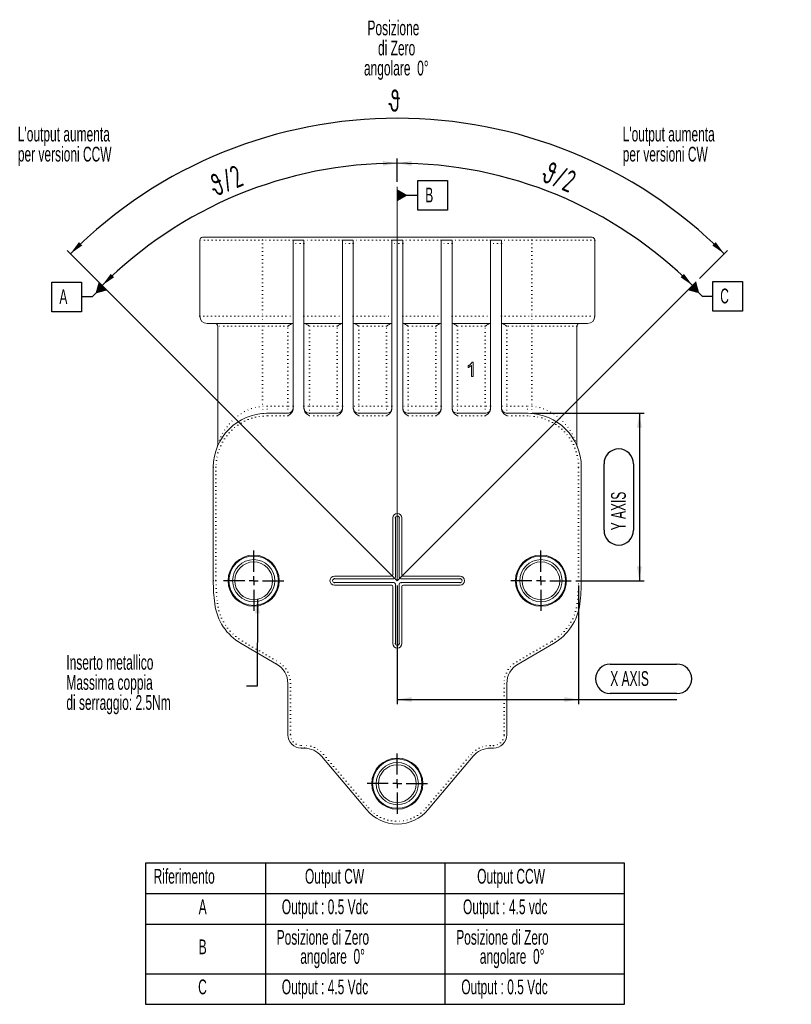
# Model space of a CAD drawing. Header units: millimetres. Extents: x 36 to 454, y 105 to 404.
# Tile 6 of 6: x 308 to 454, y 217 to 404. Entities that reach past the tile are written whole.
import ezdxf

# ---------------------------------------------------------------- set-up
doc = ezdxf.new("R2010")
doc.units = ezdxf.units.MM
doc.linetypes.add('DOT2', pattern=[0.635, 0, -0.635])
doc.layers.add('LINEE_SOTTILI', color=7, linetype='Continuous')
doc.styles.add('SLDTEXTSTYLE2', font='TXT', dxfattribs={"width": 0.605})
doc.styles.add('SLDTEXTSTYLE5', font='TXT', dxfattribs={"width": 0.605, "bigfont": 'bigfont'})
doc.dimstyles.new('SLDDIMSTYLE0', dxfattribs={"dimtxt": 2.8, "dimasz": 2.7, "dimexe": 0, "dimexo": 0.0625, "dimgap": 0.7, "dimtad": 1, "dimlfac": 0.588235, "dimrnd": 1e-09, "dimzin": 12, "dimdsep": 46, "dimtxsty": 'SLDTEXTSTYLE2', "dimsah": 1, "dimcen": 0.09, "dimadec": 0, "dimazin": 3, "dimtfac": 1, "dimtofl": 0, "dimtmove": 0, "dimatfit": 3, "dimfxl": 0, "dimfrac": 2, "dimtolj": 1, "dimtzin": 12, "dimarcsym": 0})
doc.dimstyles.new('SLDDIMSTYLE4', dxfattribs={"dimtxt": 0.18, "dimasz": 2.7, "dimexe": 0, "dimexo": 0.0625, "dimgap": 0, "dimtad": 0, "dimtih": 1, "dimtoh": 1, "dimdec": 0, "dimrnd": 1e-09, "dimzin": 0, "dimdsep": 46, "dimtxsty": 'Standard', "dimsah": 1, "dimcen": 0.09, "dimadec": 0, "dimazin": 0, "dimtfac": 2.7, "dimtdec": 0, "dimtofl": 0, "dimtmove": 0, "dimatfit": 3, "dimfxl": 0, "dimfrac": 2, "dimtolj": 1, "dimtzin": 0, "dimarcsym": 0})
doc.dimstyles.new('SLDDIMSTYLE9', dxfattribs={"dimtxt": 4.10931, "dimasz": 2.7, "dimexe": 0, "dimexo": 0.0625, "dimgap": 1.027327, "dimtad": 1, "dimdec": 4, "dimlfac": 0.588235, "dimzin": 12, "dimdsep": 46, "dimtxsty": 'SLDTEXTSTYLE2', "dimsah": 1, "dimcen": 0.09, "dimadec": 3, "dimazin": 3, "dimtfac": 1, "dimtdec": 3, "dimtofl": 0, "dimtmove": 0, "dimatfit": 3, "dimfxl": 0, "dimfrac": 2, "dimtolj": 1, "dimtzin": 12, "dimarcsym": 0})

# ---------------------------------------------------------------- blocks, each defined once
blk = doc.blocks.new('SW_TABLEANNOTATION_0')
at = {"layer": 'LINEE_SOTTILI', "color": 0}
for p, q in [((0, 0), (0, -26.73)), ((90.7, 0), (0, 0)), ((90.7, -26.73), (90.7, 0)), ((22.7, 0), (22.7, -26.73)), ((56.7, 0), (56.7, -26.73)), ((0, -5.78), (90.7, -5.78)), ((0, -11.56), (90.7, -11.56)), ((0, -20.96), (90.7, -20.96)), ((0, -26.73), (90.7, -26.73))]:
    blk.add_line(p, q, dxfattribs=at)
at = {"layer": 'LINEE_SOTTILI', "color": 0, "char_height": 2.8, "attachment_point": 1, "style": 'SLDTEXTSTYLE2'}
for s, insert in [('Riferimento', (1.52, -1.09)), ('Output CW', (30.19, -1.09)), ('Output CCW', (62.8, -1.09)), ('A', (10.06, -6.87)), ('Output : 0.5 Vdc', (25.8, -6.87)), ('Output : 4.5 vdc', (60.12, -6.87)), ('Posizione di Zero', (24.83, -12.65)), ('Posizione di Zero', (58.83, -12.65)), ('B', (10.06, -14.46)), ('angolare  0°', (29.3, -16.26)), ('angolare  0°', (63.3, -16.26)), ('C', (9.96, -22.04)), ('Output : 4.5 Vdc', (25.8, -22.04)), ('Output : 0.5 Vdc', (59.8, -22.04))]:
    blk.add_mtext(s, dxfattribs=dict(at, insert=insert))
blk = doc.blocks.new('_D_16')
at = {"layer": 'LINEE_SOTTILI', "color": 7}
for p, q in [((379.17, 372.86), (379.17, 377.31)), ((326.98, 349.54), (322.63, 353.89))]:
    blk.add_line(p, q, dxfattribs=at)
blk.add_arc((379.17, 297.35), 79.06, 90, 135, dxfattribs=at)
for points in [[(379.17, 376.41), (376.47, 376.82), (376.48, 375.92)], [(323.27, 353.26), (325.52, 354.81), (324.9, 355.46)]]:
    blk.add_solid(points, dxfattribs=at)
at = {"layer": 'LINEE_SOTTILI', "color": 7, "insert": (343.24, 373.95), "char_height": 4.233, "attachment_point": 1, "rotation": 22.5, "style": 'SLDTEXTSTYLE5'}
blk.add_mtext('\\M+183C6/2', dxfattribs=at)
blk = doc.blocks.new('_D_17')
at = {"layer": 'LINEE_SOTTILI', "color": 7}
blk.add_line((379.17, 372.86), (379.17, 377.31), dxfattribs=at)
blk.add_arc((379.17, 297.35), 79.06, 45, 90, dxfattribs=at)
for points in [[(379.17, 376.41), (381.86, 375.92), (381.88, 376.82)], [(435.08, 353.26), (433.45, 355.46), (432.82, 354.81)]]:
    blk.add_solid(points, dxfattribs=at)
at = {"layer": 'LINEE_SOTTILI', "color": 7, "insert": (407.93, 376.92), "char_height": 4.233, "attachment_point": 1, "rotation": 337.5, "style": 'SLDTEXTSTYLE5'}
blk.add_mtext('\\M+183C6/2', dxfattribs=at)
blk = doc.blocks.new('_D_18')
at = {"layer": 'LINEE_SOTTILI', "color": 7}
for p, q in [((326.98, 349.54), (316.62, 359.91)), ((436.42, 354.6), (441.73, 359.91))]:
    blk.add_line(p, q, dxfattribs=at)
blk.add_arc((379.17, 297.35), 87.56, 45, 135, dxfattribs=at)
for points in [[(317.26, 359.27), (319.51, 360.83), (318.88, 361.47)], [(441.09, 359.27), (439.46, 361.47), (438.84, 360.83)]]:
    blk.add_solid(points, dxfattribs=at)
at = {"layer": 'LINEE_SOTTILI', "color": 7, "insert": (377.64, 390.37), "char_height": 4.233, "attachment_point": 1, "style": 'SLDTEXTSTYLE5'}
blk.add_mtext('\\M+183C6', dxfattribs=at)
blk = doc.blocks.new('_D_19')
at = {"layer": 'LINEE_SOTTILI', "color": 7}
for p, q in [((379.17, 296.45), (379.17, 273.96)), ((413.51, 296.45), (413.51, 273.96)), ((419.51, 281.56), (432.13, 281.56)), ((432.13, 275.98), (419.51, 275.98)), ((379.17, 274.86), (413.51, 274.86)), ((413.51, 274.86), (432.13, 274.86))]:
    blk.add_line(p, q, dxfattribs=at)
for centre, start, end in [((419.51, 278.77), 90, 270), ((432.13, 278.77), 270, 90)]:
    blk.add_arc(centre, 2.79, start, end, dxfattribs=at)
for points in [[(379.17, 274.86), (381.87, 274.41), (381.87, 275.31)], [(413.51, 274.86), (410.81, 275.31), (410.81, 274.41)]]:
    blk.add_solid(points, dxfattribs=at)
at = {"layer": 'LINEE_SOTTILI', "color": 7, "insert": (419.51, 280.23), "char_height": 2.8, "attachment_point": 1, "style": 'SLDTEXTSTYLE2'}
blk.add_mtext('X AXIS', dxfattribs=at)
blk = doc.blocks.new('_D_20')
at = {"layer": 'LINEE_SOTTILI', "color": 7}
for p, q in [((404.72, 329.06), (425.92, 329.06)), ((425.02, 329.06), (425.02, 297.35)), ((418.32, 306.9), (418.32, 319.51)), ((423.9, 319.51), (423.9, 306.9)), ((412.97, 297.35), (425.92, 297.35))]:
    blk.add_line(p, q, dxfattribs=at)
for centre, start, end in [((421.11, 319.51), 0, 180), ((421.11, 306.9), 180, 0)]:
    blk.add_arc(centre, 2.79, start, end, dxfattribs=at)
for points in [[(425.02, 329.06), (424.57, 326.36), (425.47, 326.36)], [(425.02, 297.35), (425.47, 300.05), (424.57, 300.05)]]:
    blk.add_solid(points, dxfattribs=at)
at = {"layer": 'LINEE_SOTTILI', "color": 7, "insert": (419.65, 306.9), "char_height": 2.8, "attachment_point": 1, "rotation": 90, "style": 'SLDTEXTSTYLE2'}
blk.add_mtext('Y AXIS', dxfattribs=at)
blk = doc.blocks.new('SW_NOTE_9')
at = {"layer": 'LINEE_SOTTILI', "color": 0, "char_height": 2.8, "attachment_point": 1, "style": 'SLDTEXTSTYLE2'}
for s, insert in [('Inserto metallico', (-34.11, 5.93)), ('Massima coppia', (-34.11, 2.13)), ('di serraggio: 2.5Nm', (-34.11, -1.67))]:
    blk.add_mtext(s, dxfattribs=dict(at, insert=insert))
blk = doc.blocks.new('SW_NOTE_10')
at = {"layer": 'LINEE_SOTTILI', "color": 0, "char_height": 2.8, "attachment_point": 1, "style": 'SLDTEXTSTYLE2'}
for s, insert in [("L'output aumenta", (0, 3.6)), ('per versioni CW', (0, -0.2))]:
    blk.add_mtext(s, dxfattribs=dict(at, insert=insert))
blk = doc.blocks.new('SW_NOTE_11')
at = {"layer": 'LINEE_SOTTILI', "color": 0, "char_height": 2.8, "attachment_point": 2, "style": 'SLDTEXTSTYLE2'}
for s, insert in [('Posizione', (8.14, 3.6)), ('di Zero', (8.75, -0.2)), ('angolare  0°', (8.68, -4))]:
    blk.add_mtext(s, dxfattribs=dict(at, insert=insert))
blk = doc.blocks.new('SW_NOTE_12')
at = {"layer": 'LINEE_SOTTILI', "color": 0, "char_height": 2.8, "attachment_point": 1, "style": 'SLDTEXTSTYLE2'}
for s, insert in [("L'output aumenta", (0, 3.6)), ('per versioni CCW', (0, -0.2))]:
    blk.add_mtext(s, dxfattribs=dict(at, insert=insert))
blk = doc.blocks.new('SW_CENTERMARKSYMBOL_4')
at = {"layer": 'LINEE_SOTTILI', "color": 0}
for p, q in [((0, 1.7), (0, 5.695)), ((-1.7, 0), (-5.695, 0)), ((0, 0), (-0.85, 0)), ((0, 0), (0, 0.85)), ((0, 0), (0, -0.85)), ((0, 0), (0.85, 0)), ((1.7, 0), (5.695, 0)), ((0, -1.7), (0, -5.695))]:
    blk.add_line(p, q, dxfattribs=at)
blk = doc.blocks.new('SW_CENTERMARKSYMBOL_5')
at = {"layer": 'LINEE_SOTTILI', "color": 0}
for p, q in [((0, 1.7), (0, 5.695)), ((-1.7, 0), (-5.695, 0)), ((0, 0), (-0.85, 0)), ((0, 0), (0, 0.85)), ((0, 0), (0, -0.85)), ((0, 0), (0.85, 0)), ((1.7, 0), (5.695, 0)), ((0, -1.7), (0, -5.695))]:
    blk.add_line(p, q, dxfattribs=at)
blk = doc.blocks.new('SW_CENTERMARKSYMBOL_6')
at = {"layer": 'LINEE_SOTTILI', "color": 0}
for p, q in [((0, 1.7), (0, 5.695)), ((-1.7, 0), (-5.695, 0)), ((0, 0), (-0.85, 0)), ((0, 0), (0, 0.85)), ((0, 0), (0, -0.85)), ((0, 0), (0.85, 0)), ((1.7, 0), (5.695, 0)), ((0, -1.7), (0, -5.695))]:
    blk.add_line(p, q, dxfattribs=at)
blk = doc.blocks.new('SW_DATUMTAG_0')
at = {"layer": 'LINEE_SOTTILI', "color": 0}
for p, q in [((12.44, -0.02), (6.8, 5.62)), ((-1.41, -0.65), (-1.41, 4.95)), ((-1.41, 4.95), (4.19, 4.95)), ((4.19, 4.95), (4.19, -0.65)), ((8.23, 4.19), (6.19, 2.15)), ((6.19, 2.15), (4.19, 2.15)), ((4.19, -0.65), (-1.41, -0.65))]:
    blk.add_line(p, q, dxfattribs=at)
blk.add_solid([(9.02, 3.4), (7.44, 4.98), (6.84, 2.8)], dxfattribs=at)
at = {"layer": 'LINEE_SOTTILI', "color": 0, "insert": (0, 3.6), "char_height": 2.8, "attachment_point": 1, "style": 'SLDTEXTSTYLE2'}
blk.add_mtext('A', dxfattribs=at)
blk = doc.blocks.new('SW_DATUMTAG_1')
at = {"layer": 'LINEE_SOTTILI', "color": 0}
for p, q in [((-5.35, 4.09), (-3.41, 2.15)), ((-1.41, -0.65), (-1.41, 4.95)), ((-1.41, 4.95), (4.19, 4.95)), ((4.19, 4.95), (4.19, -0.65)), ((-3.41, 2.15), (-1.41, 2.15)), ((4.19, -0.65), (-1.41, -0.65))]:
    blk.add_line(p, q, dxfattribs=at)
blk.add_solid([(-6.14, 3.3), (-4.56, 4.88), (-3.96, 2.7)], dxfattribs=at)
at = {"layer": 'LINEE_SOTTILI', "color": 0, "insert": (0, 3.6), "char_height": 2.8, "attachment_point": 1, "style": 'SLDTEXTSTYLE2'}
blk.add_mtext('C', dxfattribs=at)
blk = doc.blocks.new('SW_DATUMTAG_2')
at = {"layer": 'LINEE_SOTTILI', "color": 0}
for p, q in [((-1.41, -0.65), (-1.41, 4.95)), ((-1.41, 4.95), (4.19, 4.95)), ((4.19, 4.95), (4.19, -0.65)), ((-5.3, 2.15), (-1.41, 2.15)), ((4.19, -0.65), (-1.41, -0.65))]:
    blk.add_line(p, q, dxfattribs=at)
blk.add_solid([(-5.3, 1.03), (-5.3, 3.27), (-3.34, 2.15)], dxfattribs=at)
at = {"layer": 'LINEE_SOTTILI', "color": 0, "insert": (0, 3.6), "char_height": 2.8, "attachment_point": 1, "style": 'SLDTEXTSTYLE2'}
blk.add_mtext('B', dxfattribs=at)

msp = doc.modelspace()

# ---------------------------------------------------------------- linework, layer by layer
at = {"color": 7, "linetype": 'Continuous', "lineweight": 15}
for p, q in [((341.7725, 361.86803), (341.7725, 347.41803)), ((342.2825, 362.37803), (353.6725, 362.37803)), ((353.6725, 362.37803), (404.6725, 362.37803)), ((361.4925, 361.86803), (359.4525, 361.86803)), ((359.4525, 361.23765), (359.4525, 361.86803)), ((361.4925, 361.86803), (361.4925, 361.23765)), ((370.8425, 361.86803), (368.8025, 361.86803)), ((368.8025, 361.23765), (368.8025, 361.86803)), ((370.8425, 361.86803), (370.8425, 361.23765)), ((380.1925, 361.86803), (378.1525, 361.86803)), ((378.1525, 361.23765), (378.1525, 361.86803)), ((380.1925, 361.86803), (380.1925, 361.23765)), ((389.5425, 361.86803), (387.5025, 361.86803)), ((387.5025, 361.23765), (387.5025, 361.86803)), ((389.5425, 361.86803), (389.5425, 361.23765)), ((398.8925, 361.86803), (396.8525, 361.86803)), ((396.8525, 361.23765), (396.8525, 361.86803)), ((398.8925, 361.86803), (398.8925, 361.23765)), ((404.6725, 362.37803), (416.0625, 362.37803)), ((416.5725, 347.41803), (416.5725, 361.86803)), ((359.4525, 361.23765), (359.4525, 329.99052)), ((361.4925, 329.99052), (361.4925, 361.23765)), ((368.8025, 361.23765), (368.8025, 329.99052)), ((370.8425, 329.99052), (370.8425, 361.23765)), ((378.1525, 361.23765), (378.1525, 329.99052)), ((380.1925, 329.99052), (380.1925, 361.23765)), ((387.5025, 361.23765), (387.5025, 329.99052)), ((389.5425, 329.99052), (389.5425, 361.23765)), ((396.8525, 361.23765), (396.8525, 329.99052)), ((398.8925, 329.99052), (398.8925, 361.23765)), ((353.6725, 346.05803), (343.1325, 346.05803)), ((345.1725, 345.54803), (345.1725, 323.20986)), ((359.4525, 346.05803), (353.6725, 346.05803)), ((368.8025, 346.05803), (361.4925, 346.05803)), ((378.1525, 346.05803), (370.8425, 346.05803)), ((387.5025, 346.05803), (380.1925, 346.05803)), ((396.8525, 346.05803), (389.5425, 346.05803)), ((404.6725, 346.05803), (398.8925, 346.05803)), ((415.2125, 346.05803), (404.6725, 346.05803)), ((413.1725, 323.20986), (413.1725, 345.54803)), ((392.58101, 337.72082), (392.58101, 338.04229)), ((393.2087, 336.00229), (393.2087, 338.12185)), ((393.33293, 338.72229), (393.55742, 338.72229)), ((393.55742, 338.72229), (393.55742, 336.00229)), ((393.55742, 336.00229), (393.2087, 336.00229)), ((354.5225, 329.05803), (358.4325, 329.05803)), ((362.5125, 329.05803), (367.7825, 329.05803)), ((371.8625, 329.05803), (377.1325, 329.05803)), ((381.2125, 329.05803), (386.4825, 329.05803)), ((390.5625, 329.05803), (395.8325, 329.05803)), ((399.9125, 329.05803), (403.8225, 329.05803)), ((345.07412, 322.70095), (345.08592, 322.72929)), ((345.17287, 323.20986), (345.17345, 323.21154)), ((413.26495, 322.71521), (413.23958, 322.77618)), ((344.3225, 297.35303), (344.3225, 318.85803)), ((414.0225, 318.85803), (414.0225, 297.35303)), ((378.3225, 309.25303), (378.3225, 298.49748)), ((378.81325, 309.25303), (378.81325, 298.00673)), ((379.53176, 298.00673), (379.53176, 309.25303)), ((380.0225, 298.49748), (380.0225, 309.25303)), ((378.02806, 298.20303), (367.2725, 298.20303)), ((378.5188, 297.71228), (367.2725, 297.71228)), ((367.2725, 296.99377), (378.5188, 296.99377)), ((367.2725, 296.50303), (378.02806, 296.50303)), ((378.81325, 296.69933), (378.81325, 285.45303)), ((379.53176, 285.45303), (379.53176, 296.69933)), ((391.0725, 297.71228), (379.82621, 297.71228)), ((379.82621, 296.99377), (391.0725, 296.99377)), ((391.0725, 298.20303), (380.31695, 298.20303)), ((380.31695, 296.50303), (391.0725, 296.50303)), ((378.3225, 296.20858), (378.3225, 285.45303)), ((380.0225, 285.45303), (380.0225, 296.20858)), ((356.3075, 281.5799), (349.61516, 285.44372)), ((408.72985, 285.44372), (402.0375, 281.5799)), ((358.4325, 268.19803), (358.4325, 277.89929)), ((399.9125, 277.89929), (399.9125, 268.19803)), ((361.56978, 265.64803), (360.9825, 265.64803)), ((397.3625, 265.64803), (396.77523, 265.64803)), ((373.31226, 254.0157), (364.82547, 264.12987)), ((393.51954, 264.12987), (385.03274, 254.0157))]:
    msp.add_line(p, q, dxfattribs=at)
at = {"color": 8, "linetype": 'DOT2', "lineweight": 0}
for p, q in [((353.6725, 361.86803), (341.7725, 361.86803)), ((353.6725, 361.86803), (353.6725, 362.37803)), ((359.4525, 361.86803), (353.6725, 361.86803)), ((353.6725, 361.86803), (353.6725, 347.41803)), ((368.8025, 361.86803), (361.4925, 361.86803)), ((378.1525, 361.86803), (370.8425, 361.86803)), ((387.5025, 361.86803), (380.1925, 361.86803)), ((396.8525, 361.86803), (389.5425, 361.86803)), ((404.6725, 361.86803), (398.8925, 361.86803)), ((404.6725, 361.86803), (404.6725, 362.37803)), ((416.5725, 361.86803), (404.6725, 361.86803)), ((404.6725, 361.86803), (404.6725, 347.41803)), ((361.4925, 361.23765), (359.4525, 361.23765)), ((370.8425, 361.23765), (368.8025, 361.23765)), ((380.1925, 361.23765), (378.1525, 361.23765)), ((389.5425, 361.23765), (387.5025, 361.23765)), ((398.8925, 361.23765), (396.8525, 361.23765)), ((341.7725, 347.41803), (353.6725, 347.41803)), ((353.6725, 346.05803), (353.6725, 347.41803)), ((353.6725, 347.41803), (359.4525, 347.41803)), ((361.4925, 347.41803), (368.8025, 347.41803)), ((370.8425, 347.41803), (378.1525, 347.41803)), ((380.1925, 347.41803), (387.5025, 347.41803)), ((389.5425, 347.41803), (396.8525, 347.41803)), ((398.8925, 347.41803), (404.6725, 347.41803)), ((404.6725, 346.05803), (404.6725, 347.41803)), ((404.6725, 347.41803), (416.5725, 347.41803)), ((353.6725, 345.54803), (345.1725, 345.54803)), ((353.6725, 345.54803), (353.6725, 346.05803)), ((358.4325, 345.54803), (353.6725, 345.54803)), ((353.6725, 345.54803), (353.6725, 330.38673)), ((358.4325, 330.41803), (358.4325, 345.54803)), ((362.5125, 345.54803), (362.5125, 330.41803)), ((367.7825, 345.54803), (362.5125, 345.54803)), ((367.7825, 330.41803), (367.7825, 345.54803)), ((371.8625, 345.54803), (371.8625, 330.41803)), ((377.1325, 345.54803), (371.8625, 345.54803)), ((377.1325, 330.41803), (377.1325, 345.54803)), ((381.2125, 345.54803), (381.2125, 330.41803)), ((386.4825, 345.54803), (381.2125, 345.54803)), ((386.4825, 330.41803), (386.4825, 345.54803)), ((390.5625, 345.54803), (390.5625, 330.41803)), ((395.8325, 345.54803), (390.5625, 345.54803)), ((395.8325, 330.41803), (395.8325, 345.54803)), ((399.9125, 345.54803), (399.9125, 330.41803)), ((404.6725, 345.54803), (399.9125, 345.54803)), ((404.6725, 346.05803), (404.6725, 345.54803)), ((413.1725, 345.54803), (404.6725, 345.54803)), ((404.6725, 345.54803), (404.6725, 330.38673)), ((353.7725, 329.03042), (353.6725, 330.38673)), ((354.5225, 329.05803), (354.5225, 330.41803)), ((354.5225, 330.41803), (358.4325, 330.41803)), ((358.4325, 329.05803), (358.4325, 330.41803)), ((359.4525, 330.41803), (358.4325, 330.41803)), ((361.4925, 330.41803), (362.5125, 330.41803)), ((362.5125, 330.41803), (362.5125, 329.05803)), ((362.5125, 330.41803), (367.7825, 330.41803)), ((367.7825, 329.05803), (367.7825, 330.41803)), ((368.8025, 330.41803), (367.7825, 330.41803)), ((371.8625, 330.41803), (370.8425, 330.41803)), ((371.8625, 330.41803), (371.8625, 329.05803)), ((371.8625, 330.41803), (377.1325, 330.41803)), ((377.1325, 329.05803), (377.1325, 330.41803)), ((378.1525, 330.41803), (377.1325, 330.41803)), ((381.2125, 330.41803), (380.1925, 330.41803)), ((381.2125, 330.41803), (381.2125, 329.05803)), ((381.2125, 330.41803), (386.4825, 330.41803)), ((386.4825, 329.05803), (386.4825, 330.41803)), ((387.5025, 330.41803), (386.4825, 330.41803)), ((390.5625, 330.41803), (389.5425, 330.41803)), ((390.5625, 330.41803), (390.5625, 329.05803)), ((390.5625, 330.41803), (395.8325, 330.41803)), ((395.8325, 329.05803), (395.8325, 330.41803)), ((396.8525, 330.41803), (395.8325, 330.41803)), ((399.9125, 330.41803), (398.8925, 330.41803)), ((399.9125, 330.41803), (399.9125, 329.05803)), ((399.9125, 330.41803), (403.8225, 330.41803)), ((403.8225, 329.05803), (403.8225, 330.41803)), ((404.5725, 329.03042), (404.6725, 330.38673)), ((354.5225, 328.54803), (354.5225, 329.05803)), ((358.4325, 328.54803), (354.5225, 328.54803)), ((358.4325, 328.54803), (358.4325, 329.05803)), ((362.5125, 329.05803), (362.5125, 328.54803)), ((367.7825, 328.54803), (362.5125, 328.54803)), ((367.7825, 328.54803), (367.7825, 329.05803)), ((371.8625, 329.05803), (371.8625, 328.54803)), ((377.1325, 328.54803), (371.8625, 328.54803)), ((377.1325, 328.54803), (377.1325, 329.05803)), ((381.2125, 329.05803), (381.2125, 328.54803)), ((386.4825, 328.54803), (381.2125, 328.54803)), ((386.4825, 328.54803), (386.4825, 329.05803)), ((390.5625, 329.05803), (390.5625, 328.54803)), ((395.8325, 328.54803), (390.5625, 328.54803)), ((395.8325, 328.54803), (395.8325, 329.05803)), ((399.9125, 329.05803), (399.9125, 328.54803)), ((403.8225, 328.54803), (399.9125, 328.54803)), ((403.8225, 328.54803), (403.8225, 329.05803)), ((344.3225, 318.85803), (344.8325, 318.85803)), ((344.8325, 318.85803), (344.8325, 297.35303)), ((413.5125, 297.35303), (413.5125, 318.85803)), ((413.5125, 318.85803), (414.0225, 318.85803)), ((378.81325, 309.25303), (378.3225, 309.25303)), ((379.53176, 309.25303), (380.0225, 309.25303)), ((378.3225, 298.49748), (378.81325, 298.00673)), ((379.53176, 298.00673), (380.0225, 298.49748)), ((344.3225, 297.35303), (344.8325, 297.35303)), ((367.2725, 297.71228), (367.2725, 298.20303)), ((367.2725, 296.99377), (367.2725, 296.50303)), ((378.5188, 297.71228), (378.02806, 298.20303)), ((378.02806, 296.50303), (378.5188, 296.99377)), ((378.81325, 296.69933), (378.3225, 296.20858)), ((380.0225, 296.20858), (379.53176, 296.69933)), ((380.31695, 298.20303), (379.82621, 297.71228)), ((379.82621, 296.99377), (380.31695, 296.50303)), ((391.0725, 297.71228), (391.0725, 298.20303)), ((391.0725, 296.99377), (391.0725, 296.50303)), ((413.5125, 297.35303), (414.0225, 297.35303)), ((344.59488, 293.00442), (345.10089, 293.06806)), ((413.24411, 293.06806), (413.75013, 293.00442)), ((349.61516, 285.44372), (349.87016, 285.8854)), ((349.87016, 285.8854), (356.5625, 282.02157)), ((378.81325, 285.45303), (378.3225, 285.45303)), ((379.53176, 285.45303), (380.0225, 285.45303)), ((401.7825, 282.02157), (408.47485, 285.8854)), ((408.47485, 285.8854), (408.72985, 285.44372)), ((356.3075, 281.5799), (356.5625, 282.02157)), ((401.7825, 282.02157), (402.0375, 281.5799)), ((358.4325, 277.89929), (358.9425, 277.89929)), ((358.9425, 277.89929), (358.9425, 268.19803)), ((399.4025, 277.89929), (399.9125, 277.89929)), ((399.4025, 268.19803), (399.4025, 277.89929)), ((358.4325, 268.19803), (358.9425, 268.19803)), ((399.4025, 268.19803), (399.9125, 268.19803)), ((360.9825, 265.64803), (360.9825, 266.15803)), ((360.9825, 266.15803), (361.56978, 266.15803)), ((361.56978, 265.64803), (361.56978, 266.15803)), ((396.77523, 266.15803), (396.77523, 265.64803)), ((396.77523, 266.15803), (397.3625, 266.15803)), ((397.3625, 266.15803), (397.3625, 265.64803)), ((364.82547, 264.12987), (365.21615, 264.4577)), ((365.21615, 264.4577), (373.70295, 254.34352)), ((384.64206, 254.34352), (393.12886, 264.4577)), ((393.12886, 264.4577), (393.51954, 264.12987)), ((373.31226, 254.0157), (373.70295, 254.34352)), ((385.03274, 254.0157), (384.64206, 254.34352))]:
    msp.add_line(p, q, dxfattribs=at)
at = {"color": 7, "linetype": 'Continuous', "lineweight": 15}
for centre, radius in [((351.9725, 297.35303), 4.845), ((351.9725, 297.35303), 4.675), ((406.3725, 297.35303), 4.845), ((406.3725, 297.35303), 4.675), ((351.9725, 297.35303), 3.995), ((351.9725, 297.35303), 3.57), ((406.3725, 297.35303), 3.995), ((406.3725, 297.35303), 3.57), ((379.1725, 258.93303), 4.845), ((379.1725, 258.93303), 4.675), ((379.1725, 258.93303), 3.995), ((379.1725, 258.93303), 3.57)]:
    msp.add_circle(centre, radius, dxfattribs=at)
for centre, radius, start, end in [((342.2825, 361.86803), 0.51, 90, 180), ((416.0625, 361.86803), 0.51, 0, 90), ((343.1325, 347.41803), 1.36, 180, 270), ((415.2125, 347.41803), 1.36, 270, 0), ((344.6625, 345.54803), 0.51, 0, 90), ((413.6825, 345.54803), 0.51, 90, 180), ((358.4325, 330.07803), 1.02, 270, 0), ((362.5125, 330.07803), 1.02, 180, 270), ((367.7825, 330.07803), 1.02, 270, 0), ((371.8625, 330.07803), 1.02, 180, 270), ((377.1325, 330.07803), 1.02, 270, 0), ((381.2125, 330.07803), 1.02, 180, 270), ((386.4825, 330.07803), 1.02, 270, 0), ((390.5625, 330.07803), 1.02, 180, 270), ((395.8325, 330.07803), 1.02, 270, 0), ((399.9125, 330.07803), 1.02, 180, 270), ((354.5225, 318.85803), 10.2, 90, 180), ((403.8225, 318.85803), 10.2, 0, 90), ((379.1725, 309.25303), 0.85, 0, 180), ((379.1725, 309.25303), 0.35925, 0, 180), ((379.1725, 297.35303), 34.85, 180, 187.1680932), ((367.2725, 297.35303), 0.85, 90, 270), ((367.2725, 297.35303), 0.35925, 90, 270), ((391.0725, 297.35303), 0.85, 270, 90), ((391.0725, 297.35303), 0.35925, 270, 90), ((379.1725, 297.35303), 34.85, 352.8319068, 0), ((354.71516, 294.27718), 10.2, 187.1680932, 240), ((403.62985, 294.27718), 10.2, 300, 352.8319068), ((379.1725, 285.45303), 0.85, 180, 0), ((379.1725, 285.45303), 0.35925, 180, 0), ((354.1825, 277.89929), 4.25, 0, 60), ((404.1625, 277.89929), 4.25, 120, 180), ((360.9825, 268.19803), 2.55, 180, 270), ((397.3625, 268.19803), 2.55, 270, 0), ((361.56978, 261.39803), 4.25, 40, 90), ((396.77523, 261.39803), 4.25, 90, 140), ((379.1725, 258.93303), 7.65, 220, 320)]:
    msp.add_arc(centre, radius, start, end, dxfattribs=at)
at = {"color": 8, "linetype": 'DOT2', "lineweight": 0}
for centre, radius, start, end in [((354.5225, 318.85803), 11.56, 90, 94.2167305), ((403.8225, 318.85803), 11.56, 85.7832695, 90), ((354.5225, 318.85803), 9.69, 90, 180), ((403.8225, 318.85803), 9.69, 0, 90), ((379.1725, 297.35303), 34.34, 180, 187.1680932), ((379.1725, 297.35303), 34.34, 352.8319068, 0), ((354.71516, 294.27718), 9.69, 187.1680932, 240), ((403.62985, 294.27718), 9.69, 300, 352.8319068), ((354.1825, 277.89929), 4.76, 0, 60), ((404.1625, 277.89929), 4.76, 120, 180), ((360.9825, 268.19803), 2.04, 180, 270), ((397.3625, 268.19803), 2.04, 270, 0), ((361.56978, 261.39803), 4.76, 40, 90), ((396.77523, 261.39803), 4.76, 90, 140), ((379.1725, 258.93303), 7.14, 220, 320)]:
    msp.add_arc(centre, radius, start, end, dxfattribs=at)
at = {"color": 7, "linetype": 'Continuous', "lineweight": 15}
for centre, major_axis, start_param, end_param in [((377.92991, 298.59563), (0.31038, -0.31038), 5.624127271, 6.942243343), ((380.4151, 298.59563), (0.31038, 0.31038), 2.482534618, 3.800650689), ((377.92991, 296.11043), (-0.31038, -0.31038), 2.482534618, 3.800650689), ((378.42065, 298.10488), (0.31038, -0.31038), 5.624127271, 6.942243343), ((378.42065, 296.60118), (-0.31038, -0.31038), 2.482534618, 3.800650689), ((379.92435, 298.10488), (0.31038, 0.31038), 2.482534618, 3.800650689), ((379.92435, 296.60118), (-0.31038, 0.31038), 5.624127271, 6.942243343), ((380.4151, 296.11043), (-0.31038, 0.31038), 5.624127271, 6.942243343)]:
    msp.add_ellipse(centre, major_axis=major_axis, ratio=0.774596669, start_param=start_param, end_param=end_param, dxfattribs=at)
for points, knots in [([(359.31585, 346.05803), (359.21416, 346.05803), (359.06872, 345.97545), (358.7591, 345.77965), (358.595, 345.66293), (358.4325, 345.54803)], [0, 0, 0, 0, 0.5, 0.5, 1, 1, 1, 1]), ([(361.62916, 346.05803), (361.73085, 346.05803), (361.87628, 345.97545), (362.18591, 345.77965), (362.35001, 345.66293), (362.5125, 345.54803)], [0, 0, 0, 0, 0.5, 0.5, 1, 1, 1, 1]), ([(368.66585, 346.05803), (368.56416, 346.05803), (368.41872, 345.97545), (368.1091, 345.77965), (367.945, 345.66293), (367.7825, 345.54803)], [0, 0, 0, 0, 0.5, 0.5, 1, 1, 1, 1]), ([(370.97916, 346.05803), (371.08085, 346.05803), (371.22628, 345.97545), (371.53591, 345.77965), (371.70001, 345.66293), (371.8625, 345.54803)], [0, 0, 0, 0, 0.5, 0.5, 1, 1, 1, 1]), ([(378.01585, 346.05803), (377.91416, 346.05803), (377.76872, 345.97545), (377.4591, 345.77965), (377.295, 345.66293), (377.1325, 345.54803)], [0, 0, 0, 0, 0.5, 0.5, 1, 1, 1, 1]), ([(380.32916, 346.05803), (380.43085, 346.05803), (380.57628, 345.97545), (380.88591, 345.77965), (381.05001, 345.66293), (381.2125, 345.54803)], [0, 0, 0, 0, 0.5, 0.5, 1, 1, 1, 1]), ([(387.36585, 346.05803), (387.26416, 346.05803), (387.11872, 345.97545), (386.8091, 345.77965), (386.645, 345.66293), (386.4825, 345.54803)], [0, 0, 0, 0, 0.5, 0.5, 1, 1, 1, 1]), ([(389.67916, 346.05803), (389.78085, 346.05803), (389.92628, 345.97545), (390.23591, 345.77965), (390.40001, 345.66293), (390.5625, 345.54803)], [0, 0, 0, 0, 0.5, 0.5, 1, 1, 1, 1]), ([(396.71585, 346.05803), (396.61416, 346.05803), (396.46872, 345.97545), (396.1591, 345.77965), (395.995, 345.66293), (395.8325, 345.54803)], [0, 0, 0, 0, 0.5, 0.5, 1, 1, 1, 1]), ([(399.02916, 346.05803), (399.13085, 346.05803), (399.27628, 345.97545), (399.58591, 345.77965), (399.75001, 345.66293), (399.9125, 345.54803)], [0, 0, 0, 0, 0.5, 0.5, 1, 1, 1, 1]), ([(392.58101, 338.04229), (392.62458, 338.06474), (392.71047, 338.10897), (392.8318, 338.18536), (392.94508, 338.26817), (393.04843, 338.35739), (393.14108, 338.44858), (393.21916, 338.5406), (393.28448, 338.63007), (393.31726, 338.69246), (393.33293, 338.72229)], [0, 0, 0, 0, 0.142657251, 0.281168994, 0.416977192, 0.550852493, 0.67836417, 0.795032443, 0.901998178, 1, 1, 1, 1]), ([(393.2087, 338.12185), (393.18862, 338.10248), (393.14689, 338.06224), (393.07634, 338.00528), (392.99761, 337.94755), (392.9117, 337.89204), (392.82413, 337.83978), (392.73951, 337.79278), (392.65925, 337.753), (392.60638, 337.73126), (392.58101, 337.72082)], [0, 0, 0, 0, 0.1116703, 0.232094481, 0.362743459, 0.50255751, 0.641525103, 0.771098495, 0.890161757, 1, 1, 1, 1]), ([(359.4525, 329.99052), (359.4525, 329.67994), (359.3226, 329.38267), (358.93566, 328.90674), (358.6827, 328.72494), (358.4325, 328.54803)], [0, 0, 0, 0, 0.5, 0.5, 1, 1, 1, 1]), ([(361.4925, 329.99052), (361.4925, 329.67994), (361.62241, 329.38267), (362.00935, 328.90674), (362.26231, 328.72494), (362.5125, 328.54803)], [0, 0, 0, 0, 0.5, 0.5, 1, 1, 1, 1]), ([(368.8025, 329.99052), (368.8025, 329.67994), (368.6726, 329.38267), (368.28566, 328.90674), (368.0327, 328.72494), (367.7825, 328.54803)], [0, 0, 0, 0, 0.5, 0.5, 1, 1, 1, 1]), ([(370.8425, 329.99052), (370.8425, 329.67994), (370.97241, 329.38267), (371.35935, 328.90674), (371.61231, 328.72494), (371.8625, 328.54803)], [0, 0, 0, 0, 0.5, 0.5, 1, 1, 1, 1]), ([(378.1525, 329.99052), (378.1525, 329.67994), (378.0226, 329.38267), (377.63566, 328.90674), (377.3827, 328.72494), (377.1325, 328.54803)], [0, 0, 0, 0, 0.5, 0.5, 1, 1, 1, 1]), ([(380.1925, 329.99052), (380.1925, 329.67994), (380.32241, 329.38267), (380.70935, 328.90674), (380.96231, 328.72494), (381.2125, 328.54803)], [0, 0, 0, 0, 0.5, 0.5, 1, 1, 1, 1]), ([(387.5025, 329.99052), (387.5025, 329.67994), (387.3726, 329.38267), (386.98566, 328.90674), (386.7327, 328.72494), (386.4825, 328.54803)], [0, 0, 0, 0, 0.5, 0.5, 1, 1, 1, 1]), ([(389.5425, 329.99052), (389.5425, 329.67994), (389.67241, 329.38267), (390.05935, 328.90674), (390.31231, 328.72494), (390.5625, 328.54803)], [0, 0, 0, 0, 0.5, 0.5, 1, 1, 1, 1]), ([(396.8525, 329.99052), (396.8525, 329.67994), (396.7226, 329.38267), (396.33566, 328.90674), (396.0827, 328.72494), (395.8325, 328.54803)], [0, 0, 0, 0, 0.5, 0.5, 1, 1, 1, 1]), ([(398.8925, 329.99052), (398.8925, 329.67994), (399.02241, 329.38267), (399.40935, 328.90674), (399.66231, 328.72494), (399.9125, 328.54803)], [0, 0, 0, 0, 0.5, 0.5, 1, 1, 1, 1]), ([(345.178, 323.21172), (345.17844, 323.20238), (345.18183, 323.13084), (345.16309, 323.02046), (345.13951, 322.91321), (345.1307, 322.88374), (345.1293, 322.87908)], [0, 0, 0, 0, 0.076267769, 0.584329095, 0.934249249, 1, 1, 1, 1]), ([(413.22039, 322.86465), (413.21682, 322.87656), (413.20659, 322.91072), (413.17571, 323.0321), (413.17448, 323.14411), (413.1737, 323.21564)], [0, 0, 0, 0, 0.162201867, 0.465019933, 1, 1, 1, 1])]:
    msp.add_open_spline(points, degree=3, knots=knots, dxfattribs=at)
at = {"color": 8, "linetype": 'DOT2', "lineweight": 0}
for points, knots in [([(345.17345, 323.21154), (345.17361, 323.21197), (345.17595, 323.21862), (345.26933, 323.48836), (345.59044, 324.28828), (346.14853, 325.38521), (346.94567, 326.57715), (347.95793, 327.72642), (349.05243, 328.65017), (350.18431, 329.35809), (351.25815, 329.85284), (352.4317, 330.227), (353.25396, 330.33285), (353.6725, 330.38673)], [0, 0, 0, 0, 0.005539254, 0.084958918, 0.184307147, 0.307216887, 0.432908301, 0.55202017, 0.67398655, 0.755078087, 0.837983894, 0.917530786, 1, 1, 1, 1]), ([(404.6725, 330.38673), (405.00643, 330.34666), (405.68325, 330.26544), (406.74212, 329.97515), (407.82503, 329.53421), (409.06293, 328.82196), (410.3022, 327.82259), (411.38916, 326.59599), (412.21641, 325.35145), (412.70386, 324.38427), (412.97803, 323.7357), (413.13132, 323.32798), (413.15683, 323.25403), (413.17013, 323.21546)], [0, 0, 0, 0, 0.06575021, 0.133264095, 0.217076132, 0.303345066, 0.435107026, 0.571515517, 0.694263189, 0.819469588, 0.877055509, 0.935874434, 1, 1, 1, 1])]:
    msp.add_open_spline(points, degree=3, knots=knots, dxfattribs=at)
at = {"layer": 'LINEE_SOTTILI', "color": 7, "lineweight": 0}
for q in [(379.1725, 371.96222), (435.77983, 353.96036), (327.61891, 348.90662)]:
    msp.add_line((379.1725, 297.35303), q, dxfattribs=at)

# ---------------------------------------------------------------- block references
at = {"layer": 'LINEE_SOTTILI', "color": 7}
for name, p in [('SW_NOTE_11', (370.29612, 399.82509)), ('SW_NOTE_12', (307.30692, 379.72762)), ('SW_NOTE_10', (421.85991, 379.72762)), ('SW_DATUMTAG_2', (384.46893, 368.18452)), ('SW_DATUMTAG_0', (315.17647, 348.9316)), ('SW_DATUMTAG_1', (440.32915, 349.07103)), ('SW_CENTERMARKSYMBOL_4', (351.9725, 297.35303)), ('SW_CENTERMARKSYMBOL_5', (406.3725, 297.35303)), ('SW_NOTE_9', (350.60526, 277.36842)), ('SW_CENTERMARKSYMBOL_6', (379.1725, 258.93303))]:
    msp.add_blockref(name, p, dxfattribs=at)
at = {"layer": 'LINEE_SOTTILI'}
msp.add_blockref('SW_TABLEANNOTATION_0', (331.49964, 243.88442), dxfattribs=at)

# ---------------------------------------------------------------- dimensions: what is measured, and where the dimension line sits
at = {"layer": 'LINEE_SOTTILI', "color": 7}
for base, line1, line2, text, picture, middle in [((379.1725, 384.91722), ((435.77983, 353.96036), (379.1725, 297.35303)), ((327.61891, 348.90662), (379.1725, 297.35303)), 'θ', '_D_18', (379.1725, 384.91722)), ((348.91751, 370.39504), ((379.1725, 371.96222), (379.1725, 297.35303)), ((327.61891, 348.90662), (379.1725, 297.35303)), 'θ/2', '_D_16', (348.91751, 370.39504)), ((409.4275, 370.39504), ((435.77983, 353.96036), (379.1725, 297.35303)), ((379.1725, 371.96222), (379.1725, 297.35303)), 'θ/2', '_D_17', (409.4275, 370.39504))]:
    dim = msp.add_angular_dim_2l(base=base, line1=line1, line2=line2, text=text, dimstyle='SLDDIMSTYLE9', dxfattribs=at)
    dim.commit()
    dim.dimension.update_dxf_attribs({"geometry": picture, "text_midpoint": middle, "dimtype": 162})
dim = msp.add_linear_dim(base=(423.9025, 297.35303), p1=(403.8225, 329.05803), p2=(412.0675, 297.35303), angle=90, dimstyle='SLDDIMSTYLE0', dxfattribs=at)
dim.commit()
dim.dimension.update_dxf_attribs({"geometry": '_D_20', "text_midpoint": (423.9025, 313.20553), "dimtype": 160})
dim = msp.add_linear_dim(base=(413.5125, 275.97916), p1=(379.1725, 297.35303), p2=(413.5125, 297.35303), dimstyle='SLDDIMSTYLE0', dxfattribs=at)
dim.commit()
dim.dimension.update_dxf_attribs({"geometry": '_D_19', "text_midpoint": (425.81922, 275.97916), "dimtype": 160})

# ---------------------------------------------------------------- leaders
msp.add_leader([(352.7015, 293.85825), (352.60526, 277.36842), (350.60526, 277.36842)], dimstyle='SLDDIMSTYLE4', dxfattribs=at)

doc.saveas('drawing.dxf')
